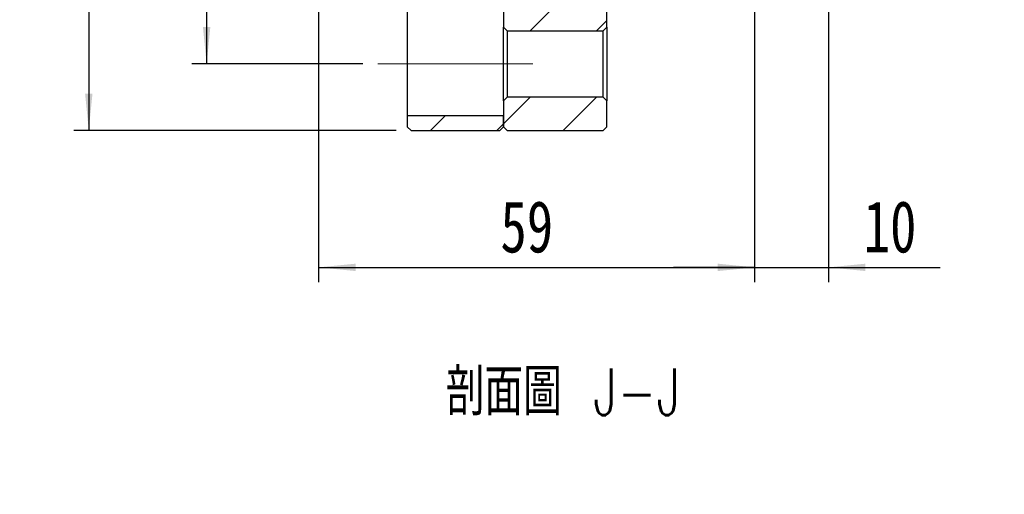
# Model space of a CAD drawing. Header units: millimetres. Extents: x 5 to 295, y 52 to 184.
# Tile 2 of 9: x 85 to 152, y 52 to 85. Entities that reach past the tile are written whole.
import ezdxf

# ---------------------------------------------------------------- set-up
doc = ezdxf.new("R2010")
doc.units = ezdxf.units.MM
doc.linetypes.add('CENTERX2', pattern=[20.32, 12.7, -2.54, 2.54, -2.54])
doc.layers.add('FORMAT', color=7, linetype='Continuous')
doc.styles.add('SLDTEXTSTYLE0', font='TXT', dxfattribs={"width": 0.75})
doc.styles.add('SLDTEXTSTYLE3', font='TXT', dxfattribs={"width": 0.75, "bigfont": 'bigfont'})
doc.dimstyles.new('SLDDIMSTYLE0', dxfattribs={"dimtxt": 3.5, "dimasz": 2.5, "dimexe": 0, "dimexo": 0.0625, "dimgap": 0.875, "dimtad": 1, "dimlfac": 2, "dimrnd": 1e-09, "dimzin": 12, "dimdsep": 46, "dimtxsty": 'SLDTEXTSTYLE0', "dimsah": 1, "dimcen": 0.09, "dimadec": 0, "dimazin": 3, "dimtfac": 1, "dimtofl": 0, "dimtmove": 0, "dimatfit": 3, "dimfxl": 1, "dimfrac": 2, "dimtolj": 1, "dimtzin": 12, "dimarcsym": 0})
doc.dimstyles.new('SLDDIMSTYLE3', dxfattribs={"dimtxt": 3.5, "dimasz": 2.5, "dimexe": 0, "dimexo": 0.0625, "dimgap": 0.875, "dimtad": 1, "dimlfac": 2, "dimrnd": 1e-09, "dimzin": 12, "dimdsep": 46, "dimtxsty": 'SLDTEXTSTYLE0', "dimsah": 1, "dimcen": 0.09, "dimadec": 0, "dimazin": 3, "dimtfac": 1, "dimtmove": 0, "dimatfit": 0, "dimfxl": 1, "dimfrac": 2, "dimtolj": 1, "dimtzin": 12, "dimarcsym": 0})

# ---------------------------------------------------------------- blocks, each defined once
blk = doc.blocks.new('_D_10')
at = {"layer": 'FORMAT', "color": 7}
for p, q in [((108.411, 121.552), (96.831, 121.552)), ((97.831, 121.552), (97.831, 81.552)), ((108.411, 81.552), (96.831, 81.552))]:
    blk.add_line(p, q, dxfattribs=at)
for points in [[(97.831, 121.552), (97.581, 119.052), (98.081, 119.052)], [(97.831, 81.552), (98.081, 84.052), (97.581, 84.052)]]:
    blk.add_solid(points, dxfattribs=at)
at = {"layer": 'FORMAT', "color": 7, "char_height": 3.5, "attachment_point": 1, "rotation": 90, "style": 'SLDTEXTSTYLE0'}
for s, insert in [('80', (93.265, 107.263)), ('%%c', (93.319, 101.984)), ('PCD', (93.265, 91.961))]:
    blk.add_mtext(s, dxfattribs=dict(at, insert=insert))
blk = doc.blocks.new('_D_11')
at = {"layer": 'FORMAT', "color": 7}
for p, q in [((110.661, 126.052), (88.857, 126.052)), ((89.857, 126.052), (89.857, 77.052)), ((110.661, 77.052), (88.857, 77.052))]:
    blk.add_line(p, q, dxfattribs=at)
for points in [[(89.857, 126.052), (89.607, 123.552), (90.107, 123.552)], [(89.857, 77.052), (90.107, 79.552), (89.607, 79.552)]]:
    blk.add_solid(points, dxfattribs=at)
at = {"layer": 'FORMAT', "color": 7, "char_height": 3.5, "attachment_point": 1, "rotation": 90, "style": 'SLDTEXTSTYLE0'}
for s, insert in [('98', (85.292, 102.251)), ('%%c', (85.345, 96.972))]:
    blk.add_mtext(s, dxfattribs=dict(at, insert=insert))
blk = doc.blocks.new('_D_16')
at = {"layer": 'FORMAT', "color": 7}
for p, q in [((105.411, 90.052), (105.411, 66.781)), ((134.911, 87.552), (134.911, 66.781)), ((105.411, 67.781), (134.911, 67.781))]:
    blk.add_line(p, q, dxfattribs=at)
for points in [[(105.411, 67.781), (107.911, 67.531), (107.911, 68.031)], [(134.911, 67.781), (132.411, 68.031), (132.411, 67.531)]]:
    blk.add_solid(points, dxfattribs=at)
at = {"layer": 'FORMAT', "color": 7, "insert": (117.709, 72.292), "char_height": 3.5, "attachment_point": 1, "style": 'SLDTEXTSTYLE0'}
blk.add_mtext('59', dxfattribs=at)
blk = doc.blocks.new('_D_17')
at = {"layer": 'FORMAT', "color": 7}
for p, q in [((134.911, 87.552), (134.911, 66.781)), ((139.911, 85.052), (139.911, 66.781)), ((134.911, 67.781), (129.411, 67.781)), ((134.911, 67.781), (139.911, 67.781)), ((139.911, 67.781), (147.46, 67.781))]:
    blk.add_line(p, q, dxfattribs=at)
for points in [[(134.911, 67.781), (132.411, 68.031), (132.411, 67.531)], [(139.911, 67.781), (142.411, 67.531), (142.411, 68.031)]]:
    blk.add_solid(points, dxfattribs=at)
at = {"layer": 'FORMAT', "color": 7, "insert": (142.287, 72.292), "char_height": 3.5, "attachment_point": 1, "style": 'SLDTEXTSTYLE0'}
blk.add_mtext('10', dxfattribs=at)

msp = doc.modelspace()

# ---------------------------------------------------------------- hatches: boundary and pattern name
at = {"layer": 'FORMAT', "linetype": 'Continuous', "lineweight": 18}
h = msp.add_hatch(dxfattribs=at)
h.set_pattern_fill('ANSI31', color=256, style=0)
h.paths.add_polyline_path([(139.560846, 90.301724), (136.410846, 90.301724), (136.410846, 90.551724), (135.160846, 90.551724), (134.910846, 90.301724), (134.910846, 88.551724), (118.160846, 88.551724), (117.910846, 88.301724), (117.910846, 84.051724), (118.160846, 83.801724), (124.660846, 83.801724), (124.910846, 84.051724), (124.910846, 85.801724), (139.660846, 85.801724), (139.910846, 86.051724), (139.910846, 89.951724)], flags=0)
h = msp.add_hatch(dxfattribs=at)
h.set_pattern_fill('ANSI31', color=256, style=0)
h.paths.add_polyline_path([(117.910846, 77.301724), (118.160846, 77.051724), (124.660846, 77.051724), (124.910846, 77.301724), (124.910846, 79.051724), (124.660846, 79.301724), (118.160846, 79.301724), (117.910846, 79.051724)], flags=0)
h = msp.add_hatch(dxfattribs=at)
h.set_pattern_fill('ANSI31', color=256, style=0)
h.paths.add_polyline_path([(117.660846, 77.051724), (117.910846, 77.301724), (117.910846, 78.051724), (111.410846, 78.051724), (111.410846, 77.301724), (111.660846, 77.051724)], flags=0)

# ---------------------------------------------------------------- linework, layer by layer
at = {"color": 7, "linetype": 'Continuous', "lineweight": 25}
for p, q in [((117.910846, 88.301724), (117.910846, 84.051724)), ((124.910846, 84.051724), (124.910846, 85.801724)), ((111.410846, 85.051724), (111.410846, 78.051724)), ((118.160846, 83.801724), (117.910846, 84.051724)), ((117.910846, 79.051724), (117.910846, 84.051724)), ((124.910846, 84.051724), (124.660846, 83.801724)), ((124.910846, 84.051724), (124.910846, 79.051724)), ((118.160846, 83.801724), (124.660846, 83.801724)), ((118.160846, 83.801724), (118.160846, 79.301723)), ((124.660846, 79.301723), (124.660846, 83.801724)), ((117.910846, 79.051724), (118.160846, 79.301723)), ((124.660846, 79.301723), (118.160846, 79.301723)), ((124.660846, 79.301723), (124.910846, 79.051724)), ((117.910846, 79.051724), (117.910846, 77.301723)), ((124.910846, 77.301723), (124.910846, 79.051724)), ((117.910846, 78.051724), (111.410846, 78.051724)), ((111.410846, 78.051724), (111.410846, 77.301723)), ((117.910846, 77.301723), (117.910846, 78.051724)), ((111.660846, 77.051724), (111.410846, 77.301723)), ((117.910846, 77.301723), (117.660846, 77.051724)), ((118.160846, 77.051724), (117.910846, 77.301723)), ((124.910846, 77.301723), (124.660846, 77.051724)), ((111.660846, 77.051724), (117.660846, 77.051724)), ((118.160846, 77.051724), (124.660846, 77.051724))]:
    msp.add_line(p, q, dxfattribs=at)
at = {"layer": 'FORMAT', "color": 7, "linetype": 'CENTERX2', "lineweight": 18}
msp.add_line((119.910846, 81.551724), (109.410846, 81.551724), dxfattribs=at)

# ---------------------------------------------------------------- texts
at = {"layer": 'FORMAT', "insert": (121.95603, 60.938547), "char_height": 3.175, "attachment_point": 2, "style": 'SLDTEXTSTYLE3'}
msp.add_mtext('\\M+19655\\M+196CA\\M+19AA4 J-J', dxfattribs=at)

# ---------------------------------------------------------------- dimensions: what is measured, and where the dimension line sits
at = {"layer": 'FORMAT', "color": 7}
for base, p1, p2, text, picture, middle in [((89.857055, 77.051724), (111.660846, 126.051724), (111.660846, 77.051724), '%%c<>', '_D_11', (89.857055, 102.197674)), ((97.830606, 81.551724), (109.410846, 121.551724), (109.410846, 81.551724), 'PCD%%c<>', '_D_10', (97.830606, 102.197674))]:
    dim = msp.add_linear_dim(base=base, p1=p1, p2=p2, angle=90, text=text, dimstyle='SLDDIMSTYLE0', dxfattribs=at)
    dim.commit()
    dim.dimension.update_dxf_attribs({"geometry": picture, "text_midpoint": middle, "dimtype": 160})
for base, p1, p2, dimstyle, picture, middle in [((134.910846, 67.780658), (105.410846, 91.051724), (134.910846, 88.551724), 'SLDDIMSTYLE0', '_D_16', (120.295219, 67.780658)), ((139.910846, 67.780658), (134.910846, 88.551724), (139.910846, 86.051724), 'SLDDIMSTYLE3', '_D_17', (144.873456, 67.780658))]:
    dim = msp.add_linear_dim(base=base, p1=p1, p2=p2, dimstyle=dimstyle, dxfattribs=at)
    dim.commit()
    dim.dimension.update_dxf_attribs({"geometry": picture, "text_midpoint": middle, "dimtype": 160})

doc.saveas('drawing.dxf')
